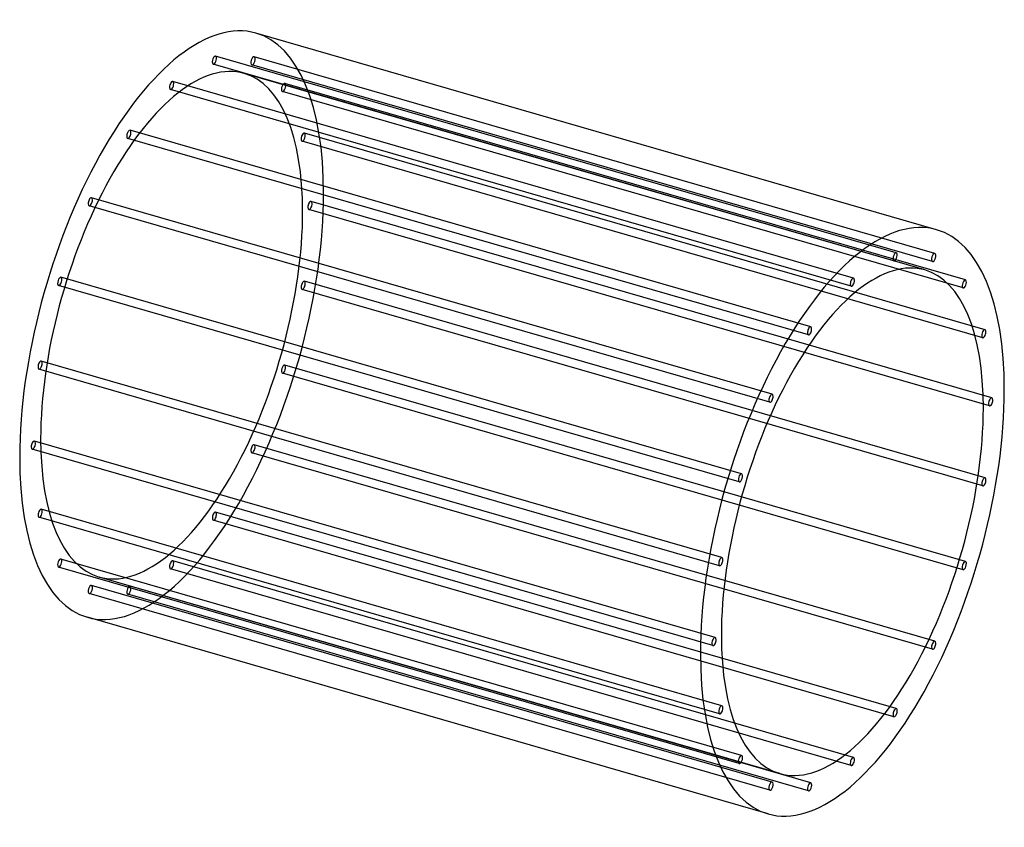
# Model space of a CAD drawing. Header units: millimetres. Extents: x -1174 to 1174, y -963 to 963.
import ezdxf

# ---------------------------------------------------------------- set-up
doc = ezdxf.new("R2010")
doc.units = ezdxf.units.MM
doc.layers.add('HIDDEN', color=7, linetype='Continuous')
doc.layers.add('THICK', color=7, linetype='Continuous')

msp = doc.modelspace()

# ---------------------------------------------------------------- linework, layer by layer
at = {"layer": 'HIDDEN'}
for p, q in [((916.6, 407.1), (-707.1, 875.9)), ((1008.6, 405.6), (-615.2, 874.4)), ((911.1, 387.9), (-712.7, 856.7)), ((1003.1, 386.4), (-620.7, 855.2)), ((985.2, 366.1), (-638.6, 834.9)), ((814.7, 346.8), (-809.1, 815.6)), ((1081.6, 342.4), (-542.1, 811.2)), ((809.1, 327.6), (-814.7, 796.3)), ((1076.1, 323.2), (-547.7, 791.9)), ((712.7, 230.5), (-911.1, 699.3)), ((1128.5, 223.7), (-495.3, 692.4)), ((707.1, 211.3), (-916.6, 680.1)), ((1123, 204.4), (-500.8, 673.2)), ((615.2, 50.5), (-1008.6, 519.2)), ((620.7, 69.7), (-1003.1, 538.4)), ((1144.7, 61), (-479.1, 529.8)), ((1139.1, 41.8), (-484.7, 510.6)), ((542.1, -139.2), (-1081.6, 329.5)), ((547.7, -120), (-1076.1, 348.7)), ((1128.5, -129.6), (-495.3, 339.2)), ((1123, -148.8), (-500.8, 319.9)), ((500.8, -319.9), (-1123, 148.8)), ((495.3, -339.2), (-1128.5, 129.6)), ((1076.1, -348.7), (-547.7, 120)), ((1081.6, -329.5), (-542.1, 139.2)), ((484.7, -510.6), (-1139.1, -41.8)), ((479.1, -529.8), (-1144.7, -61)), ((1003.1, -538.4), (-620.7, -69.7)), ((1008.6, -519.2), (-615.2, -50.5)), ((500.8, -673.2), (-1123, -204.4)), ((916.6, -680.1), (-707.1, -211.3)), ((495.3, -692.4), (-1128.5, -223.7)), ((911.1, -699.3), (-712.7, -230.5)), ((547.7, -791.9), (-1076.1, -323.2)), ((814.7, -796.3), (-809.1, -327.6)), ((542.1, -811.2), (-1081.6, -342.4)), ((809.1, -815.6), (-814.7, -346.8)), ((638.6, -834.9), (-985.2, -366.1)), ((620.7, -855.2), (-1003.1, -386.4)), ((712.7, -856.7), (-911.1, -387.9)), ((615.2, -874.4), (-1008.6, -405.6)), ((707.1, -875.9), (-916.6, -407.1))]:
    msp.add_line(p, q, dxfattribs=at)
for centre, major_axis, start_param, end_param in [((-811.9, 234.4), (201.1, 696.6), -0.982794, 0), ((-709.9, 866.3), (-2.77, -9.61), -2.867749, -0.000064), ((-709.9, 866.3), (-2.77, -9.61), 0.273843, 3.141529), ((-709.9, 866.3), (-2.77, -9.61), 3.141529, 3.415436), ((-617.9, 864.8), (-2.77, -9.61), 3.141593, 6.242869), ((-617.9, 864.8), (-2.77, -9.61), 0, 3.101277), ((-617.9, 864.8), (-2.77, -9.61), 3.101277, 3.141593), ((-811.9, 234.4), (-173.3, -600.5), -3.141593, -0.982794), ((-709.9, 866.3), (-2.77, -9.61), -0.000064, 0.273843), ((-617.9, 864.8), (-2.77, -9.61), -0.040316, 0), ((-811.9, 234.4), (-173.3, -600.5), 2.158799, 3.141593), ((-811.9, 806), (-2.77, -9.61), -2.55359, 0.000007), ((-811.9, 806), (-2.77, -9.61), -3.141586, -2.55359), ((-811.9, 806), (-2.77, -9.61), 0.588003, 3.141599), ((-544.9, 801.5), (-2.77, -9.61), -3.141593, -0.354475), ((-544.9, 801.5), (-2.77, -9.61), 0, 2.787117), ((-544.9, 801.5), (-2.77, -9.61), 2.787117, 3.141593), ((-811.9, 806), (-2.77, -9.61), 0.000007, 0.588003), ((-544.9, 801.5), (-2.77, -9.61), -0.354475, 0), ((-913.9, 689.7), (-2.77, -9.61), -2.239431, 0.000058), ((-913.9, 689.7), (-2.77, -9.61), 0.000058, 0.902162), ((-913.9, 689.7), (-2.77, -9.61), -3.141535, -2.239431), ((-913.9, 689.7), (-2.77, -9.61), 0.902162, 3.14165), ((-498.1, 682.8), (-2.77, -9.61), -3.141535, -0.668634), ((-498.1, 682.8), (-2.77, -9.61), 0.000058, 2.472958), ((-498.1, 682.8), (-2.77, -9.61), 2.472958, 3.14165), ((-498.1, 682.8), (-2.77, -9.61), -0.668634, 0.000058), ((-811.9, 234.4), (201.1, 696.6), -3.141593, -0.982794), ((-1005.9, 528.8), (-2.77, -9.61), -1.925272, 0), ((-1005.9, 528.8), (-2.77, -9.61), -3.141593, -1.925272), ((-1005.9, 528.8), (-2.77, -9.61), 0, 1.216321), ((-1005.9, 528.8), (-2.77, -9.61), 1.216321, 3.141593), ((-481.9, 520.2), (-2.77, -9.61), -3.141586, -0.982794), ((-481.9, 520.2), (-2.77, -9.61), 0.000007, 2.158799), ((-481.9, 520.2), (-2.77, -9.61), 2.158799, 3.141599), ((-811.9, 234.4), (-173.3, -600.5), 0, 2.158799), ((-481.9, 520.2), (-2.77, -9.61), -0.982794, 0.000007), ((-1078.9, 339.1), (-2.77, -9.61), -1.611112, 0), ((-1078.9, 339.1), (-2.77, -9.61), 3.141593, 4.672073), ((-1078.9, 339.1), (-2.77, -9.61), 0, 1.53048), ((-1078.9, 339.1), (-2.77, -9.61), 1.53048, 3.141593), ((-498.1, 329.5), (-2.77, -9.61), 3.141529, 4.986232), ((-498.1, 329.5), (-2.77, -9.61), -0.000064, 1.84464), ((-498.1, 329.5), (-2.77, -9.61), 1.84464, 3.141529), ((-498.1, 329.5), (-2.77, -9.61), -1.296953, -0.000064), ((-1125.7, 139.2), (-2.77, -9.61), 3.141529, 4.986232), ((-1125.7, 139.2), (-2.77, -9.61), 1.84464, 3.141529), ((-1125.7, 139.2), (-2.77, -9.61), -1.296953, -0.000064), ((-1125.7, 139.2), (-2.77, -9.61), -0.000064, 1.84464), ((-544.9, 129.6), (-2.77, -9.61), -1.611112, 0), ((-544.9, 129.6), (-2.77, -9.61), 3.141593, 4.672073), ((-544.9, 129.6), (-2.77, -9.61), 0, 1.53048), ((-544.9, 129.6), (-2.77, -9.61), 1.53048, 3.141593), ((-1141.9, -51.4), (-2.77, -9.61), -3.141586, -0.982794), ((-1141.9, -51.4), (-2.77, -9.61), 2.158799, 3.141599), ((-811.9, 234.4), (-173.3, -600.5), -0.982794, 0), ((-1141.9, -51.4), (-2.77, -9.61), -0.982794, 0.000007), ((-1141.9, -51.4), (-2.77, -9.61), 0.000007, 2.158799), ((-617.9, -60.1), (-2.77, -9.61), -1.925272, 0), ((-617.9, -60.1), (-2.77, -9.61), -3.141593, -1.925272), ((-617.9, -60.1), (-2.77, -9.61), 0, 1.216321), ((-617.9, -60.1), (-2.77, -9.61), 1.216321, 3.141593), ((-1125.7, -214.1), (-2.77, -9.61), -3.141535, -0.668634), ((-1125.7, -214.1), (-2.77, -9.61), 0.000058, 2.472958), ((-1125.7, -214.1), (-2.77, -9.61), 2.472958, 3.14165), ((-709.9, -220.9), (-2.77, -9.61), -3.141535, -2.239431), ((-709.9, -220.9), (-2.77, -9.61), 0.902162, 3.14165), ((-1125.7, -214.1), (-2.77, -9.61), -0.668634, 0.000058), ((-709.9, -220.9), (-2.77, -9.61), -2.239431, 0.000058), ((-709.9, -220.9), (-2.77, -9.61), 0.000058, 0.902162), ((-1078.9, -332.8), (-2.77, -9.61), -3.141593, -0.354475), ((-1078.9, -332.8), (-2.77, -9.61), 0, 2.787117), ((-1078.9, -332.8), (-2.77, -9.61), 2.787117, 3.141593), ((-811.9, -337.2), (-2.77, -9.61), -2.55359, 0.000007), ((-811.9, -337.2), (-2.77, -9.61), -3.141586, -2.55359), ((-811.9, -337.2), (-2.77, -9.61), 0.588003, 3.141599), ((-1078.9, -332.8), (-2.77, -9.61), -0.354475, 0), ((-811.9, -337.2), (-2.77, -9.61), 0.000007, 0.588003), ((-1005.9, -396), (-2.77, -9.61), 3.141593, 6.242869), ((-1005.9, -396), (-2.77, -9.61), 0, 3.101277), ((-1005.9, -396), (-2.77, -9.61), 3.101277, 3.141593), ((-913.9, -397.5), (-2.77, -9.61), -2.867749, -0.000064), ((-913.9, -397.5), (-2.77, -9.61), 0.273843, 3.141529), ((-913.9, -397.5), (-2.77, -9.61), 3.141529, 3.415436), ((-1005.9, -396), (-2.77, -9.61), -0.040316, 0), ((-913.9, -397.5), (-2.77, -9.61), -0.000064, 0.273843)]:
    msp.add_ellipse(centre, major_axis=major_axis, ratio=0.433013, start_param=start_param, end_param=end_param, dxfattribs=at)
at = {"layer": 'THICK'}
for p, q in [((1013, 462.2), (-610.8, 930.9)), ((610.8, -930.9), (-1013, -462.2))]:
    msp.add_line(p, q, dxfattribs=at)
for centre, major_axis, start_param, end_param in [((-811.9, 234.4), (201.1, 696.6), 0, 2.158799), ((811.9, -234.4), (-201.1, -696.6), -3.141593, -0.982794), ((811.9, -234.4), (-201.1, -696.6), 2.158799, 3.141593), ((913.9, 397.5), (2.77, 9.61), 0.273843, 3.141529), ((913.9, 397.5), (2.77, 9.61), -2.867749, -0.000064), ((913.9, 397.5), (2.77, 9.61), -0.000064, 0.273843), ((1005.9, 396), (2.77, 9.61), 0, 3.101277), ((1005.9, 396), (2.77, 9.61), 3.141593, 6.242869), ((1005.9, 396), (2.77, 9.61), -0.040316, 0), ((811.9, -234.4), (173.3, 600.5), 0, 2.158799), ((913.9, 397.5), (2.77, 9.61), 3.141529, 3.415436), ((1005.9, 396), (2.77, 9.61), 3.101277, 3.141593), ((811.9, -234.4), (173.3, 600.5), -0.982794, 0), ((811.9, 337.2), (2.77, 9.61), 0.588003, 3.141599), ((811.9, 337.2), (2.77, 9.61), 0.000007, 0.588003), ((811.9, 337.2), (2.77, 9.61), -2.55359, 0.000007), ((1078.9, 332.8), (2.77, 9.61), 0, 2.787117), ((1078.9, 332.8), (2.77, 9.61), -3.141593, -0.354475), ((1078.9, 332.8), (2.77, 9.61), -0.354475, 0), ((811.9, 337.2), (2.77, 9.61), -3.141586, -2.55359), ((1078.9, 332.8), (2.77, 9.61), 2.787117, 3.141593), ((709.9, 220.9), (2.77, 9.61), 0.902162, 3.14165), ((709.9, 220.9), (2.77, 9.61), -3.141535, -2.239431), ((709.9, 220.9), (2.77, 9.61), 0.000058, 0.902162), ((709.9, 220.9), (2.77, 9.61), -2.239431, 0.000058), ((1125.7, 214.1), (2.77, 9.61), 0.000058, 2.472958), ((1125.7, 214.1), (2.77, 9.61), -3.141535, -0.668634), ((1125.7, 214.1), (2.77, 9.61), -0.668634, 0.000058), ((1125.7, 214.1), (2.77, 9.61), 2.472958, 3.14165), ((811.9, -234.4), (-201.1, -696.6), 0, 2.158799), ((617.9, 60.1), (2.77, 9.61), 1.216321, 3.141593), ((617.9, 60.1), (2.77, 9.61), 0, 1.216321), ((617.9, 60.1), (2.77, 9.61), -3.141593, -1.925272), ((617.9, 60.1), (2.77, 9.61), -1.925272, 0), ((1141.9, 51.4), (2.77, 9.61), 0.000007, 2.158799), ((1141.9, 51.4), (2.77, 9.61), 2.158799, 3.141599), ((1141.9, 51.4), (2.77, 9.61), -3.141586, -0.982794), ((1141.9, 51.4), (2.77, 9.61), -0.982794, 0.000007), ((811.9, -234.4), (173.3, 600.5), -3.141593, -0.982794), ((-811.9, 234.4), (201.1, 696.6), 2.158799, 3.141593), ((544.9, -129.6), (2.77, 9.61), 1.53048, 3.141593), ((544.9, -129.6), (2.77, 9.61), 0, 1.53048), ((544.9, -129.6), (2.77, 9.61), 3.141593, 4.672073), ((544.9, -129.6), (2.77, 9.61), -1.611112, 0), ((1125.7, -139.2), (2.77, 9.61), 1.84464, 3.141529), ((1125.7, -139.2), (2.77, 9.61), -0.000064, 1.84464), ((1125.7, -139.2), (2.77, 9.61), 3.141529, 4.986232), ((1125.7, -139.2), (2.77, 9.61), -1.296953, -0.000064), ((498.1, -329.5), (2.77, 9.61), -0.000064, 1.84464), ((498.1, -329.5), (2.77, 9.61), 3.141529, 4.986232), ((498.1, -329.5), (2.77, 9.61), -1.296953, -0.000064), ((498.1, -329.5), (2.77, 9.61), 1.84464, 3.141529), ((1078.9, -339.1), (2.77, 9.61), 1.53048, 3.141593), ((1078.9, -339.1), (2.77, 9.61), 0, 1.53048), ((1078.9, -339.1), (2.77, 9.61), 3.141593, 4.672073), ((1078.9, -339.1), (2.77, 9.61), -1.611112, 0), ((481.9, -520.2), (2.77, 9.61), 0.000007, 2.158799), ((481.9, -520.2), (2.77, 9.61), -3.141586, -0.982794), ((481.9, -520.2), (2.77, 9.61), -0.982794, 0.000007), ((811.9, -234.4), (173.3, 600.5), 2.158799, 3.141593), ((481.9, -520.2), (2.77, 9.61), 2.158799, 3.141599), ((1005.9, -528.8), (2.77, 9.61), 1.216321, 3.141593), ((1005.9, -528.8), (2.77, 9.61), 0, 1.216321), ((1005.9, -528.8), (2.77, 9.61), -3.141593, -1.925272), ((1005.9, -528.8), (2.77, 9.61), -1.925272, 0), ((811.9, -234.4), (-201.1, -696.6), -0.982794, 0), ((498.1, -682.8), (2.77, 9.61), 0.000058, 2.472958), ((498.1, -682.8), (2.77, 9.61), -3.141535, -0.668634), ((498.1, -682.8), (2.77, 9.61), -0.668634, 0.000058), ((913.9, -689.7), (2.77, 9.61), 0.000058, 0.902162), ((913.9, -689.7), (2.77, 9.61), -2.239431, 0.000058), ((498.1, -682.8), (2.77, 9.61), 2.472958, 3.14165), ((913.9, -689.7), (2.77, 9.61), 0.902162, 3.14165), ((913.9, -689.7), (2.77, 9.61), -3.141535, -2.239431), ((544.9, -801.5), (2.77, 9.61), 0, 2.787117), ((544.9, -801.5), (2.77, 9.61), -3.141593, -0.354475), ((544.9, -801.5), (2.77, 9.61), -0.354475, 0), ((811.9, -806), (2.77, 9.61), 0.588003, 3.141599), ((811.9, -806), (2.77, 9.61), 0.000007, 0.588003), ((811.9, -806), (2.77, 9.61), -2.55359, 0.000007), ((544.9, -801.5), (2.77, 9.61), 2.787117, 3.141593), ((811.9, -806), (2.77, 9.61), -3.141586, -2.55359), ((617.9, -864.8), (2.77, 9.61), 0, 3.101277), ((617.9, -864.8), (2.77, 9.61), 3.141593, 6.242869), ((617.9, -864.8), (2.77, 9.61), -0.040316, 0), ((709.9, -866.3), (2.77, 9.61), 0.273843, 3.141529), ((709.9, -866.3), (2.77, 9.61), -2.867749, -0.000064), ((709.9, -866.3), (2.77, 9.61), -0.000064, 0.273843), ((617.9, -864.8), (2.77, 9.61), 3.101277, 3.141593), ((709.9, -866.3), (2.77, 9.61), 3.141529, 3.415436)]:
    msp.add_ellipse(centre, major_axis=major_axis, ratio=0.433013, start_param=start_param, end_param=end_param, dxfattribs=at)

doc.saveas('drawing.dxf')
